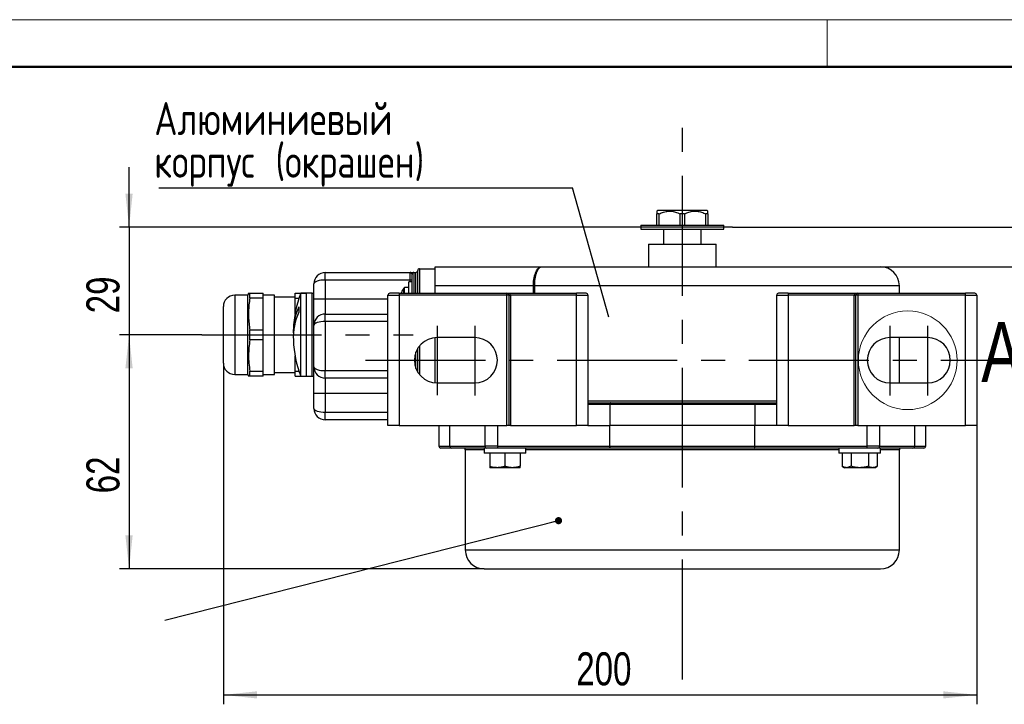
# Model space of a CAD drawing. Header units: millimetres. Extents: x 0 to 420, y -159 to 297.
# Tile 7 of 14: x 124 to 229, y 224 to 297. Entities that reach past the tile are written whole.
import ezdxf

# ---------------------------------------------------------------- set-up
doc = ezdxf.new("R2010")
doc.units = ezdxf.units.MM
doc.linetypes.add('CENTERX2', pattern=[20.32, 12.7, -2.54, 2.54, -2.54])
doc.layers.add('ОСЕВЫЕ', color=7, linetype='Continuous')
doc.layers.add('ОСНОВНОЙ', color=7, linetype='Continuous', lineweight=25)
doc.styles.add('SLDTEXTSTYLE4', font='TXT', dxfattribs={"width": 0.75})
doc.styles.add('SLDTEXTSTYLE5', font='TXT', dxfattribs={"width": 0.75, "bigfont": 'bigfont'})
doc.dimstyles.new('SLDDIMSTYLE0', dxfattribs={"dimtxt": 3.5, "dimasz": 3.556, "dimexe": 0, "dimexo": 0.0625, "dimgap": 0.875, "dimtad": 1, "dimdec": 0, "dimlfac": 2.5, "dimrnd": 1e-09, "dimzin": 12, "dimdsep": 46, "dimtxsty": 'SLDTEXTSTYLE4', "dimsah": 1, "dimcen": 0.09, "dimadec": 0, "dimazin": 3, "dimtfac": 1, "dimtdec": 0, "dimtofl": 0, "dimtmove": 0, "dimatfit": 3, "dimfxl": 0, "dimfrac": 2, "dimtolj": 1, "dimtzin": 12, "dimarcsym": 0})
doc.dimstyles.new('SLDDIMSTYLE2', dxfattribs={"dimtxt": 3.5, "dimasz": 3.556, "dimexe": 0, "dimexo": 0.0625, "dimgap": 0.875, "dimtad": 1, "dimdec": 0, "dimlfac": 2.5, "dimrnd": 1e-09, "dimzin": 12, "dimdsep": 46, "dimtxsty": 'SLDTEXTSTYLE4', "dimsah": 1, "dimcen": 0.09, "dimadec": 0, "dimazin": 3, "dimtfac": 1, "dimtdec": 0, "dimtmove": 0, "dimatfit": 0, "dimfxl": 0, "dimfrac": 2, "dimtolj": 1, "dimtzin": 12, "dimarcsym": 0})
doc.dimstyles.new('SLDDIMSTYLE3', dxfattribs={"dimtxt": 0.18, "dimasz": 3.556, "dimexe": 0, "dimexo": 0.0625, "dimgap": 0, "dimtad": 0, "dimtih": 1, "dimtoh": 1, "dimdec": 0, "dimrnd": 1e-09, "dimzin": 0, "dimdsep": 46, "dimtxsty": 'Standard', "dimblk1": 'NONE', "dimblk2": 'NONE', "dimsah": 1, "dimcen": 0.09, "dimadec": 0, "dimazin": 0, "dimtfac": 3.556, "dimtdec": 0, "dimtofl": 0, "dimtmove": 0, "dimatfit": 3, "dimldrblk": 'NONE', "dimfxl": 0, "dimfrac": 2, "dimtolj": 1, "dimtzin": 0, "dimarcsym": 0})
doc.dimstyles.new('SLDDIMSTYLE4', dxfattribs={"dimtxt": 0.18, "dimasz": 0.762, "dimexe": 0, "dimexo": 0.0625, "dimgap": 0, "dimtad": 0, "dimtih": 1, "dimtoh": 1, "dimdec": 0, "dimrnd": 1e-09, "dimzin": 0, "dimdsep": 46, "dimtxsty": 'Standard', "dimblk1": 'DOT', "dimblk2": 'DOT', "dimsah": 1, "dimcen": 0.09, "dimadec": 0, "dimazin": 0, "dimtfac": 0.762, "dimtdec": 0, "dimtofl": 0, "dimtmove": 0, "dimatfit": 3, "dimldrblk": 'DOT', "dimfxl": 0, "dimfrac": 2, "dimtolj": 1, "dimtzin": 0, "dimarcsym": 0})

# ---------------------------------------------------------------- blocks, each defined once
blk = doc.blocks.new('_D_14')
at = {"layer": 'ОСЕВЫЕ'}
for p, q in [((241.84, 275.02), (241.84, 281.37)), ((199.96, 275.02), (242.84, 275.02)), ((241.84, 275.02), (241.84, 270.82)), ((215.64, 270.82), (242.84, 270.82)), ((241.84, 270.82), (241.84, 258.58))]:
    blk.add_line(p, q, dxfattribs=at)
for points in [[(241.84, 275.02), (242.22, 278.58), (241.45, 278.58)], [(241.84, 270.82), (241.45, 267.26), (242.22, 267.26)]]:
    blk.add_solid(points, dxfattribs=at)
at = {"layer": 'ОСЕВЫЕ', "insert": (237.32, 258.58), "char_height": 3.5, "attachment_point": 1, "rotation": 90, "style": 'SLDTEXTSTYLE4'}
blk.add_mtext('11', dxfattribs=at)
blk = doc.blocks.new('_D_15')
at = {"layer": 'ОСЕВЫЕ'}
for p, q in [((136, 275.02), (136, 281.37)), ((189.4, 275.02), (135, 275.02)), ((136, 275.02), (136, 263.62)), ((143.7, 263.62), (135, 263.62)), ((136, 263.62), (136, 257.27))]:
    blk.add_line(p, q, dxfattribs=at)
for points in [[(136, 275.02), (136.38, 278.58), (135.61, 278.58)], [(136, 263.62), (135.61, 260.06), (136.38, 260.06)]]:
    blk.add_solid(points, dxfattribs=at)
at = {"layer": 'ОСЕВЫЕ', "insert": (131.48, 265.89), "char_height": 3.5, "attachment_point": 1, "rotation": 90, "style": 'SLDTEXTSTYLE4'}
blk.add_mtext('29', dxfattribs=at)
blk = doc.blocks.new('_D_16')
at = {"layer": 'ОСЕВЫЕ'}
for p, q in [((143.7, 263.62), (135, 263.62)), ((136, 263.62), (136, 238.82)), ((173.64, 238.82), (135, 238.82))]:
    blk.add_line(p, q, dxfattribs=at)
for points in [[(136, 263.62), (135.61, 260.06), (136.38, 260.06)], [(136, 238.82), (136.38, 242.38), (135.61, 242.38)]]:
    blk.add_solid(points, dxfattribs=at)
at = {"layer": 'ОСЕВЫЕ', "insert": (131.48, 246.82), "char_height": 3.5, "attachment_point": 1, "rotation": 90, "style": 'SLDTEXTSTYLE4'}
blk.add_mtext('62', dxfattribs=at)
blk = doc.blocks.new('_D_17')
at = {"layer": 'ОСЕВЫЕ'}
for p, q in [((146, 260.62), (146, 224.47)), ((225.84, 254.02), (225.84, 224.47)), ((146, 225.47), (225.84, 225.47))]:
    blk.add_line(p, q, dxfattribs=at)
for points in [[(146, 225.47), (149.55, 225.09), (149.55, 225.85)], [(225.84, 225.47), (222.28, 225.85), (222.28, 225.09)]]:
    blk.add_solid(points, dxfattribs=at)
at = {"layer": 'ОСЕВЫЕ', "insert": (183.39, 229.98), "char_height": 3.5, "attachment_point": 1, "style": 'SLDTEXTSTYLE4'}
blk.add_mtext('200', dxfattribs=at)
blk = doc.blocks.new('SW_NOTE_0_2')
at = {"layer": 'ОСЕВЫЕ', "color": 0}
blk.add_line((-43.82, 0), (0, 0), dxfattribs=at)
at = {"layer": 'ОСЕВЫЕ', "color": 0, "char_height": 3.5, "attachment_point": 1, "style": 'SLDTEXTSTYLE5'}
for s, insert in [('Алюминиевый', (-44.31, 9.09)), ('корпус (окрашен)', (-44.31, 4.57))]:
    blk.add_mtext(s, dxfattribs=dict(at, insert=insert))
blk = doc.blocks.new('_None')
blk = doc.blocks.new('SW_NOTE_0_3')
at = {"layer": 'ОСЕВЫЕ', "color": 0, "char_height": 3.5, "attachment_point": 1, "style": 'SLDTEXTSTYLE5'}
for s, insert in [('Алюминиевая', (-48.87, 6.27)), ('крышка (окрашена)', (-48.87, 1.75))]:
    blk.add_mtext(s, dxfattribs=dict(at, insert=insert))
blk = doc.blocks.new('_Dot')
at = {"color": 0, "linetype": 'ByBlock', "lineweight": -2}
blk.add_line((-0.5, 0), (-1, 0), dxfattribs=at)
at = {"color": 0, "linetype": 'ByBlock', "const_width": 0.5}
blk.add_lwpolyline([(-0.25, 0, 1), (0.25, 0, 1)], format="xyb", close=True, dxfattribs=at)

msp = doc.modelspace()

# ---------------------------------------------------------------- linework, layer by layer
at = {"color": 7, "linetype": 'Continuous', "lineweight": 18}
msp.add_line((0, 297), (420, 297), dxfattribs=at)
at = {"color": 7, "linetype": 'Continuous', "lineweight": 50}
msp.add_line((415, 292), (20, 292), dxfattribs=at)
at = {"color": 7, "linetype": 'Continuous', "lineweight": 25}
for p, q in [((192.035925, 276.820762), (191.934149, 276.718985)), ((192.035925, 276.820762), (192.384259, 276.820762)), ((192.384259, 276.820762), (197.235925, 276.820762)), ((197.337701, 276.718985), (197.235925, 276.820762)), ((192.15345, 276.420762), (191.935925, 276.420762)), ((191.935925, 275.220762), (191.935925, 276.420762)), ((192.15345, 276.420762), (192.15345, 275.220762)), ((194.85345, 276.420762), (194.4184, 276.420762)), ((194.4184, 275.220762), (194.4184, 276.420762)), ((194.85345, 276.420762), (194.85345, 275.220762)), ((197.335925, 276.420762), (197.1184, 276.420762)), ((197.1184, 275.220762), (197.1184, 276.420762)), ((197.335925, 276.420762), (197.335925, 275.220762)), ((190.235925, 275.220762), (190.235925, 274.820762)), ((190.235925, 275.220762), (199.035925, 275.220762)), ((190.235925, 274.820762), (199.035925, 274.820762)), ((192.635925, 274.820762), (192.635925, 273.220762)), ((196.635925, 273.220762), (196.635925, 274.820762)), ((199.035925, 274.820762), (199.035925, 275.220762)), ((191.035925, 273.220762), (191.035925, 270.820762)), ((191.035925, 273.220762), (198.235925, 273.220762)), ((198.235925, 270.820762), (198.235925, 273.220762)), ((166.595925, 268.020762), (166.595925, 270.420762)), ((166.795925, 270.620762), (168.435925, 270.620762)), ((168.435925, 270.620762), (168.435925, 270.820762)), ((168.435925, 270.820762), (179.737603, 270.820762)), ((168.435925, 268.020762), (168.435925, 270.620762)), ((179.737603, 270.820762), (215.635925, 270.820762)), ((156.795925, 269.420762), (156.795925, 270.220762)), ((156.795925, 270.220762), (165.795925, 270.220762)), ((165.795925, 269.420762), (156.795925, 269.420762)), ((156.795925, 269.420762), (156.795925, 267.420762)), ((165.795925, 269.420762), (165.795925, 270.220762)), ((165.995925, 269.420762), (165.795925, 269.420762)), ((165.995925, 268.020762), (165.995925, 270.020762)), ((166.195925, 270.220762), (166.395925, 270.220762)), ((155.595925, 267.420762), (155.595925, 269.020762)), ((165.635925, 268.620762), (165.205967, 268.620762)), ((165.995925, 269.220762), (165.635925, 269.220762)), ((165.635925, 268.020762), (165.635925, 269.220762)), ((178.848588, 268.820762), (168.435925, 268.820762)), ((178.848588, 268.820762), (178.984686, 268.820762)), ((217.635925, 268.020762), (217.635925, 268.820762)), ((148.595925, 267.820762), (147.195925, 267.820762)), ((148.663464, 268.023379), (148.595925, 267.820762)), ((148.595925, 259.420762), (148.595925, 267.820762)), ((148.795925, 267.482086), (148.795925, 268.020762)), ((148.795925, 268.020762), (150.195925, 268.020762)), ((150.195925, 267.482086), (148.795925, 267.482086)), ((150.195925, 267.482086), (150.195925, 268.020762)), ((151.395925, 267.820762), (150.195925, 267.820762)), ((150.195925, 264.159437), (150.195925, 267.482086)), ((151.395925, 259.420762), (151.395925, 267.820762)), ((153.595925, 267.620762), (151.395925, 267.620762)), ((153.595925, 268.020762), (154.795925, 268.020762)), ((153.595925, 267.482086), (153.595925, 268.020762)), ((153.595925, 267.482086), (154.007268, 267.482086)), ((153.595925, 265.847867), (153.595925, 267.482086)), ((154.795925, 268.020762), (154.195925, 268.020762)), ((154.195925, 259.220762), (154.195925, 268.020762)), ((155.395925, 268.020762), (154.795925, 268.020762)), ((154.795925, 259.220762), (154.795925, 268.020762)), ((155.595925, 267.420762), (156.795925, 267.420762)), ((155.595925, 264.620762), (155.595925, 267.420762)), ((156.795925, 267.420762), (156.795925, 265.820762)), ((163.435925, 267.820762), (164.635925, 267.820762)), ((163.435925, 254.020762), (163.435925, 267.820762)), ((164.635925, 268.020762), (163.635925, 268.020762)), ((164.635925, 268.020762), (164.635925, 267.820762)), ((164.635925, 268.020762), (176.035925, 268.020762)), ((176.035925, 267.820762), (164.635925, 267.820762)), ((164.635925, 267.820762), (164.635925, 254.020762)), ((164.869593, 268.100668), (164.874141, 268.097205)), ((176.035925, 267.820762), (176.035925, 268.020762)), ((176.035925, 268.020762), (183.435925, 268.020762)), ((176.035925, 254.020762), (176.035925, 267.820762)), ((176.235925, 267.820762), (176.035925, 267.820762)), ((176.235925, 267.820762), (176.235925, 254.020762)), ((176.235925, 267.820762), (176.435925, 267.820762)), ((176.435925, 267.820762), (176.435925, 254.020762)), ((183.435925, 267.820762), (176.435925, 267.820762)), ((183.435925, 267.820762), (183.435925, 268.020762)), ((184.435925, 268.020762), (183.435925, 268.020762)), ((183.435925, 267.820762), (184.635925, 267.820762)), ((183.435925, 254.020762), (183.435925, 267.820762)), ((184.635925, 267.820762), (184.635925, 254.020762)), ((204.635925, 254.020762), (204.635925, 267.820762)), ((204.635925, 267.820762), (205.835925, 267.820762)), ((205.835925, 268.020762), (204.835925, 268.020762)), ((205.835925, 268.020762), (205.835925, 267.820762)), ((205.835925, 268.020762), (213.235925, 268.020762)), ((212.835925, 267.820762), (205.835925, 267.820762)), ((205.835925, 267.820762), (205.835925, 254.020762)), ((212.835925, 254.020762), (212.835925, 267.820762)), ((212.835925, 267.820762), (213.035925, 267.820762)), ((213.235925, 267.820762), (213.035925, 267.820762)), ((213.035925, 254.020762), (213.035925, 267.820762)), ((213.235925, 268.020762), (213.235925, 267.820762)), ((213.235925, 268.020762), (224.635925, 268.020762)), ((224.635925, 267.820762), (213.235925, 267.820762)), ((213.235925, 267.820762), (213.235925, 254.020762)), ((225.635925, 268.020762), (224.635925, 268.020762)), ((224.635925, 267.820762), (224.635925, 268.020762)), ((224.635925, 267.820762), (225.835925, 267.820762)), ((224.635925, 254.020762), (224.635925, 267.820762)), ((225.835925, 267.820762), (225.835925, 254.020762)), ((145.995925, 261.022685), (145.995925, 266.620762)), ((153.995925, 266.594329), (153.995925, 266.028644)), ((156.795925, 265.020762), (156.795925, 265.820762)), ((156.795925, 265.820762), (163.435925, 265.820762)), ((148.795925, 263.082086), (148.795925, 264.159437)), ((148.795925, 264.159437), (150.195925, 264.159437)), ((150.195925, 263.082086), (150.195925, 264.159437)), ((155.595925, 260.220762), (155.595925, 264.620762)), ((156.795925, 265.020762), (156.795925, 259.820762)), ((150.195925, 263.082086), (148.795925, 263.082086)), ((150.195925, 259.759437), (150.195925, 263.082086)), ((168.435925, 258.529109), (168.435925, 263.312414)), ((172.635925, 263.320762), (168.635925, 263.320762)), ((220.635925, 263.320762), (216.635925, 263.320762)), ((217.635925, 258.520762), (217.635925, 263.320762)), ((166.595925, 259.656483), (166.595925, 262.18504)), ((145.995925, 260.620762), (145.995925, 261.022685)), ((153.595925, 259.759437), (153.595925, 261.393656)), ((155.595925, 257.420762), (155.595925, 260.220762)), ((147.195925, 259.420762), (148.595925, 259.420762)), ((148.595925, 259.420762), (148.663464, 259.218144)), ((148.795925, 259.220762), (148.795925, 259.759437)), ((148.795925, 259.759437), (150.195925, 259.759437)), ((150.195925, 259.220762), (148.795925, 259.220762)), ((150.195925, 259.220762), (150.195925, 259.759437)), ((150.195925, 259.420762), (151.395925, 259.420762)), ((151.395925, 259.620762), (153.595925, 259.620762)), ((153.595925, 259.759437), (154.007268, 259.759437)), ((153.595925, 259.220762), (153.595925, 259.759437)), ((153.595925, 259.220762), (154.795925, 259.220762)), ((154.195925, 259.220762), (154.795925, 259.220762)), ((154.795925, 259.220762), (155.395925, 259.220762)), ((156.795925, 259.020762), (156.795925, 259.820762)), ((163.435925, 259.020762), (156.795925, 259.020762)), ((156.795925, 259.020762), (156.795925, 257.420762)), ((168.635925, 258.520762), (172.635925, 258.520762)), ((216.635925, 258.520762), (220.635925, 258.520762)), ((155.595925, 257.420762), (156.795925, 257.420762)), ((155.595925, 255.820762), (155.595925, 257.420762)), ((156.795925, 257.420762), (156.795925, 255.420762)), ((184.635925, 256.620762), (204.635925, 256.620762)), ((184.635925, 256.420762), (187.012286, 256.420762)), ((186.952726, 256.220762), (184.635925, 256.220762)), ((202.319124, 256.220762), (186.952726, 256.220762)), ((186.952726, 256.220762), (186.952726, 254.020762)), ((187.012286, 256.420762), (202.259564, 256.420762)), ((202.259564, 256.420762), (204.635925, 256.420762)), ((202.319124, 256.220762), (202.319124, 254.020762)), ((204.635925, 256.220762), (202.319124, 256.220762)), ((156.795925, 254.620762), (156.795925, 255.420762)), ((163.435925, 254.620762), (156.795925, 254.620762)), ((164.635925, 254.020762), (163.435925, 254.020762)), ((164.635925, 254.020762), (176.035925, 254.020762)), ((168.835925, 254.020762), (168.835925, 251.820762)), ((170.006502, 251.820762), (170.006502, 254.020762)), ((173.723567, 251.820762), (173.723567, 254.020762)), ((175.037227, 254.020762), (175.037227, 251.820762)), ((176.235925, 254.020762), (176.035925, 254.020762)), ((176.435925, 254.020762), (176.235925, 254.020762)), ((176.435925, 254.020762), (183.435925, 254.020762)), ((184.635925, 254.020762), (183.435925, 254.020762)), ((184.635925, 254.020762), (186.952726, 254.020762)), ((186.952726, 251.820762), (186.952726, 254.020762)), ((202.319124, 254.020762), (186.952726, 254.020762)), ((202.319124, 251.820762), (202.319124, 254.020762)), ((204.635925, 254.020762), (202.319124, 254.020762)), ((205.835925, 254.020762), (204.635925, 254.020762)), ((205.835925, 254.020762), (212.835925, 254.020762)), ((213.035925, 254.020762), (212.835925, 254.020762)), ((213.235925, 254.020762), (213.035925, 254.020762)), ((213.235925, 254.020762), (224.635925, 254.020762)), ((214.234623, 251.820762), (214.234623, 254.020762)), ((215.548283, 254.020762), (215.548283, 251.820762)), ((219.265348, 251.820762), (219.265348, 254.020762)), ((220.435925, 251.820762), (220.435925, 254.020762)), ((225.835925, 254.020762), (224.635925, 254.020762)), ((170.197428, 251.620762), (169.035925, 251.620762)), ((170.006502, 251.820762), (173.723567, 251.820762)), ((173.635925, 251.620762), (170.197428, 251.620762)), ((173.635925, 251.620762), (173.635925, 251.060762)), ((175.975551, 251.620762), (173.635925, 251.620762)), ((175.037227, 251.820762), (173.723567, 251.820762)), ((175.037227, 251.820762), (186.952726, 251.820762)), ((187.012286, 251.620762), (175.975551, 251.620762)), ((178.035925, 251.060762), (178.035925, 251.620762)), ((186.952726, 251.820762), (202.319124, 251.820762)), ((202.259564, 251.620762), (187.012286, 251.620762)), ((213.296299, 251.620762), (202.259564, 251.620762)), ((202.319124, 251.820762), (214.234623, 251.820762)), ((211.235925, 251.620762), (211.235925, 251.060762)), ((215.635925, 251.620762), (213.296299, 251.620762)), ((215.548283, 251.820762), (214.234623, 251.820762)), ((215.548283, 251.820762), (219.265348, 251.820762)), ((215.635925, 251.060762), (215.635925, 251.620762)), ((219.074422, 251.620762), (215.635925, 251.620762)), ((220.235925, 251.620762), (219.074422, 251.620762)), ((171.635925, 251.420762), (171.635925, 240.820762)), ((175.835925, 251.060762), (173.635925, 251.060762)), ((174.235925, 251.060762), (174.235925, 249.683668)), ((178.035925, 251.060762), (175.835925, 251.060762)), ((175.835925, 251.060762), (175.835925, 249.683668)), ((177.435925, 251.060762), (177.435925, 249.683668)), ((215.635925, 251.060762), (211.235925, 251.060762)), ((211.588404, 251.060762), (211.588404, 249.683668)), ((212.512165, 251.060762), (212.512165, 249.683668)), ((214.359685, 251.060762), (214.359685, 249.683668)), ((215.283446, 251.060762), (215.283446, 249.683668)), ((217.635925, 240.820762), (217.635925, 251.420762)), ((175.035925, 249.540762), (174.235925, 249.540762)), ((176.635925, 249.540762), (175.035925, 249.540762)), ((177.435925, 249.540762), (176.635925, 249.540762)), ((211.588404, 249.683668), (211.835925, 249.540762)), ((212.050284, 249.540762), (211.835925, 249.540762)), ((212.512165, 249.683668), (212.050284, 249.540762)), ((213.435925, 249.540762), (212.050284, 249.540762)), ((214.821566, 249.540762), (213.435925, 249.540762)), ((215.035925, 249.540762), (214.821566, 249.540762)), ((215.035925, 249.540762), (215.283446, 249.683668)), ((173.635925, 238.820762), (215.635925, 238.820762))]:
    msp.add_line(p, q, dxfattribs=at)
at = {"color": 8, "linetype": 'Continuous', "lineweight": 25}
for p, q in [((166.795925, 270.620762), (166.795925, 268.020762)), ((165.795925, 269.220762), (165.795925, 269.420762)), ((166.195925, 270.220762), (166.195925, 268.020762)), ((166.395925, 268.020762), (166.395925, 270.220762)), ((165.109484, 268.020762), (165.109484, 268.572113)), ((165.205967, 268.020762), (165.205967, 268.620762)), ((178.848588, 268.020762), (178.848588, 268.820762)), ((217.635925, 268.820762), (178.984686, 268.820762)), ((178.984686, 268.820762), (178.984686, 268.020762)), ((147.195925, 267.820762), (147.195925, 259.983455)), ((155.395925, 263.620762), (155.395925, 268.020762)), ((156.795925, 267.420762), (163.435925, 267.420762)), ((163.435925, 265.020762), (156.795925, 265.020762)), ((155.395925, 259.220762), (155.395925, 263.620762)), ((166.795925, 262.46167), (166.795925, 259.379853)), ((166.395925, 260.059135), (166.395925, 261.782388)), ((147.195925, 259.983455), (147.195925, 259.420762)), ((156.795925, 259.820762), (163.435925, 259.820762)), ((156.795925, 257.420762), (163.435925, 257.420762)), ((156.795925, 255.420762), (163.435925, 255.420762)), ((168.835925, 251.820762), (170.006502, 251.820762)), ((219.265348, 251.820762), (220.435925, 251.820762)), ((173.635925, 251.420762), (171.635925, 251.420762)), ((211.235925, 251.420762), (178.035925, 251.420762)), ((217.635925, 251.420762), (215.635925, 251.420762)), ((171.635925, 240.820762), (217.635925, 240.820762))]:
    msp.add_line(p, q, dxfattribs=at)
at = {"color": 7, "linetype": 'Continuous', "lineweight": 25, "flags": 128}
for points in [[(164.852497, 268.020762), (164.861931, 268.055871), (164.874141, 268.097205)], [(187.012286, 256.420762), (187.000666, 256.416919), (186.989493, 256.405538), (186.979196, 256.387056), (186.970171, 256.362183), (186.962764, 256.331876), (186.95726, 256.297298), (186.953871, 256.25978), (186.952726, 256.220762)], [(202.259564, 256.420762), (202.271184, 256.416919), (202.282357, 256.405538), (202.292654, 256.387056), (202.301679, 256.362183), (202.309086, 256.331876), (202.31459, 256.297298), (202.317979, 256.25978), (202.319124, 256.220762)], [(175.037227, 251.820762), (175.038372, 251.781744), (175.041761, 251.744225), (175.047265, 251.709648), (175.054672, 251.67934), (175.063698, 251.654468), (175.073995, 251.635986), (175.085168, 251.624605), (175.096787, 251.620762)], [(187.012286, 251.620762), (187.000666, 251.624605), (186.989493, 251.635986), (186.979196, 251.654468), (186.970171, 251.67934), (186.962764, 251.709648), (186.95726, 251.744225), (186.953871, 251.781744), (186.952726, 251.820762)], [(202.259564, 251.620762), (202.271184, 251.624605), (202.282357, 251.635986), (202.292654, 251.654468), (202.301679, 251.67934), (202.309086, 251.709648), (202.31459, 251.744225), (202.317979, 251.781744), (202.319124, 251.820762)], [(214.175063, 251.620762), (214.186682, 251.624605), (214.197855, 251.635986), (214.208153, 251.654468), (214.217178, 251.67934), (214.224585, 251.709648), (214.230089, 251.744225), (214.233478, 251.781744), (214.234623, 251.820762)]]:
    msp.add_lwpolyline(points, dxfattribs=at)
at = {"color": 7, "linetype": 'Continuous', "lineweight": 18}
msp.add_circle((218.521186, 260.920762), 5.226603, dxfattribs=at)
at = {"color": 7, "linetype": 'Continuous', "lineweight": 25}
for centre, radius, start, end in [((166.395925, 270.420762), 0.2, 270, 0), ((166.795925, 270.420762), 0.2, 90, 180), ((215.635925, 268.820762), 2, 0, 90), ((156.795925, 269.020762), 1.2, 90, 180), ((166.195925, 270.020762), 0.2, 90, 180), ((155.395925, 268.220762), 0.2, 270, 0), ((166.395925, 267.620762), 1.6, 143.51626294, 162.54590715), ((165.205967, 268.500762), 0.12, 90, 143.51626294), ((147.195925, 266.620762), 1.2, 90, 180), ((165.895925, 263.620762), 12.5, 159.39030706, 177.40620315), ((163.635925, 267.820762), 0.2, 90, 180), ((176.035925, 267.820762), 0.2, 0, 90), ((184.435925, 267.820762), 0.2, 0, 90), ((204.835925, 267.820762), 0.2, 90, 180), ((213.235925, 267.820762), 0.2, 90, 180), ((225.635925, 267.820762), 0.2, 0, 90), ((159.878233, 263.887983), 6.475018, 155.29367551, 182.36524716), ((159.878233, 263.322298), 6.475018, 155.29367551, 182.36524716), ((156.795925, 264.620762), 1.2, 90, 180), ((165.895925, 263.620762), 12.5, 182.59379685, 200.60969294), ((168.635925, 260.920762), 2.4, 90, 270), ((172.635925, 260.920762), 2.4, 270, 90), ((216.635925, 260.920762), 2.4, 90, 270), ((220.635925, 260.920762), 2.4, 270, 90), ((147.195925, 260.620762), 1.2, 180, 270), ((156.795925, 260.220762), 1.2, 180, 270), ((155.395925, 259.020762), 0.2, 0, 90), ((156.795925, 255.820762), 1.2, 180, 270), ((169.035925, 251.820762), 0.2, 180, 270), ((170.202073, 251.816327), 0.195621, 178.70114947, 268.63940687), ((171.435925, 251.420762), 0.2, 0, 90), ((173.919137, 251.816327), 0.195621, 178.70114947, 268.63940687), ((215.352713, 251.816327), 0.195621, 271.36059313, 1.29885053), ((217.835925, 251.420762), 0.2, 90, 180), ((219.069777, 251.816327), 0.195621, 271.36059313, 1.29885053), ((220.235925, 251.820762), 0.2, 270, 0), ((173.635925, 240.820762), 2, 180, 270), ((215.635925, 240.820762), 2, 270, 0)]:
    msp.add_arc(centre, radius, start, end, dxfattribs=at)
for centre, major_axis, ratio, start_param, end_param in [((156.795925, 269.020762), (1.2, 0), 0.3333333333, 1.5707963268, 3.1415926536), ((176.035925, 267.820762), (0.4, 0), 0.5, 0, 1.5707963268), ((213.235925, 267.820762), (0.4, 0), 0.5, 1.5707963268, 3.1415926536), ((156.795925, 264.620762), (1.2, 0), 0.3333333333, 1.5707963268, 3.1415926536), ((156.795925, 260.220762), (1.2, 0), 0.3333333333, 3.1415926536, 4.7123889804), ((156.795925, 255.820762), (1.2, 0), 0.3333333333, 3.1415926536, 4.7123889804)]:
    msp.add_ellipse(centre, major_axis=major_axis, ratio=ratio, start_param=start_param, end_param=end_param, dxfattribs=at)
for points, knots in [([(191.935925, 276.717209), (191.935925, 276.717708), (191.935925, 276.719106), (191.935925, 276.688957), (191.935925, 276.629969), (191.935925, 276.541548), (191.935925, 276.462518), (191.935925, 276.420762)], [0, 0, 0, 0, 0.1160453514, 0.3249401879, 0.540088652, 0.7570029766, 1, 1, 1, 1]), ([(192.15345, 276.420762), (192.233879, 276.459261), (192.39518, 276.536473), (192.647862, 276.626688), (192.865513, 276.680785), (193.044185, 276.707845), (193.214966, 276.722534), (193.422782, 276.720986), (193.667707, 276.689841), (193.912519, 276.629729), (194.164899, 276.541617), (194.330764, 276.462542), (194.4184, 276.420762)], [0, 0, 0, 0, 0.11157946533, 0.22377572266, 0.33857824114, 0.39654497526, 0.45469286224, 0.55803752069, 0.66248143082, 0.77005204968, 0.87850556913, 1, 1, 1, 1]), ([(194.85345, 276.420762), (194.935412, 276.459972), (195.092144, 276.534951), (195.332178, 276.621084), (195.572329, 276.683598), (195.820348, 276.719188), (196.069779, 276.72412), (196.316384, 276.698618), (196.558955, 276.645323), (196.799578, 276.565839), (196.985687, 276.486345), (197.090839, 276.434382), (197.1184, 276.420762)], [0, 0, 0, 0, 0.1136964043, 0.2174143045, 0.3218266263, 0.4289521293, 0.5372587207, 0.6410384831, 0.745846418, 0.8533575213, 0.9615638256, 1, 1, 1, 1]), ([(197.335925, 276.420762), (197.335925, 276.459268), (197.335925, 276.536494), (197.335925, 276.626603), (197.335925, 276.681044), (197.335925, 276.707391), (197.335925, 276.720227), (197.335925, 276.718128), (197.335925, 276.717209)], [0, 0, 0, 0, 0.22315143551, 0.4475364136, 0.6771337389, 0.79306331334, 0.90935518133, 1, 1, 1, 1]), ([(178.848588, 268.820762), (178.848588, 268.959322), (178.854738, 269.095238), (178.878775, 269.362038), (178.897, 269.494085), (178.943596, 269.741245), (178.971981, 269.857715), (179.022125, 270.021989), (179.040101, 270.074879), (179.077726, 270.174803), (179.09747, 270.222169), (179.159417, 270.356794), (179.204555, 270.436998), (179.301119, 270.576047), (179.351558, 270.63364), (179.456585, 270.726586), (179.51163, 270.762058), (179.595449, 270.797281), (179.623595, 270.806068), (179.680302, 270.81781), (179.709179, 270.820762), (179.737603, 270.820762)], [0, 0, 0, 0, 0.125, 0.125, 0.25, 0.25, 0.375, 0.375, 0.4375, 0.4375, 0.5, 0.5, 0.625, 0.625, 0.75, 0.75, 0.875, 0.875, 0.9375, 0.9375, 1, 1, 1, 1]), ([(178.984686, 268.820762), (178.984686, 268.959273), (178.989902, 269.095149), (179.010292, 269.361883), (179.025751, 269.493906), (179.065274, 269.741055), (179.08935, 269.857534), (179.131877, 270.021834), (179.147122, 270.074736), (179.179026, 270.174685), (179.195767, 270.222064), (179.248285, 270.356729), (179.286545, 270.436959), (179.368363, 270.576049), (179.411084, 270.633653), (179.499998, 270.726608), (179.546577, 270.762077), (179.617464, 270.797291), (179.641261, 270.806075), (179.689192, 270.817812), (179.713591, 270.820762), (179.737603, 270.820762)], [0, 0, 0, 0, 0.125, 0.125, 0.25, 0.25, 0.375, 0.375, 0.4375, 0.4375, 0.5, 0.5, 0.625, 0.625, 0.75, 0.75, 0.875, 0.875, 0.9375, 0.9375, 1, 1, 1, 1]), ([(165.995925, 270.020762), (165.9957, 270.025119), (165.99525, 270.033846), (165.992002, 270.047258), (165.9873, 270.060784), (165.979118, 270.078988), (165.966089, 270.101568), (165.94745, 270.127501), (165.926859, 270.151457), (165.905233, 270.172516), (165.883066, 270.190185), (165.860611, 270.204149), (165.837793, 270.214202), (165.817925, 270.219224), (165.804303, 270.220586), (165.79803, 270.220756), (165.796279, 270.220761), (165.795925, 270.220762)], [0, 0, 0, 0, 0.0455623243, 0.0912482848, 0.1372052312, 0.1832201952, 0.2766195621, 0.3701916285, 0.4641185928, 0.5581728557, 0.6493103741, 0.7406384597, 0.8326355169, 0.9248979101, 0.9790333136, 0.9957612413, 1, 1, 1, 1]), ([(165.795925, 270.220762), (165.796578, 270.220762), (165.872339, 270.220762), (166.019775, 270.220762), (166.17128, 270.220762), (166.189313, 270.220762), (166.195925, 270.220762)], [0, 0, 0, 0, 0.0034019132, 0.3945533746, 0.7779850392, 1, 1, 1, 1]), ([(148.795925, 267.482086), (148.763536, 267.24738), (148.698663, 266.777273), (148.657327, 266.064733), (148.665516, 265.347527), (148.717067, 264.711038), (148.77355, 264.315949), (148.795925, 264.159437)], [0, 0, 0, 0, 0.2127311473, 0.4260911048, 0.6416627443, 0.8580473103, 1, 1, 1, 1]), ([(148.671318, 268.020762), (148.669584, 268.020762), (148.664241, 268.020762), (148.716688, 268.020762), (148.776087, 268.020762), (148.795925, 268.020762)], [0, 0, 0, 0, 0.2423081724, 0.7469443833, 1, 1, 1, 1]), ([(148.795925, 263.082086), (148.72967, 262.533451), (148.595928, 261.425975), (148.728851, 260.318351), (148.795925, 259.759437)], [0, 0, 0, 0, 0.49539303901, 1, 1, 1, 1]), ([(148.795925, 259.220762), (148.776509, 259.220762), (148.718172, 259.220762), (148.665243, 259.220762), (148.669769, 259.220762), (148.671318, 259.220762)], [0, 0, 0, 0, 0.2470935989, 0.7424223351, 1, 1, 1, 1]), ([(175.035925, 249.540762), (174.963183, 249.542883), (174.692397, 249.550779), (174.428749, 249.627533), (174.235925, 249.683668)], [0, 0, 0, 0, 0.2686306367, 1, 1, 1, 1]), ([(174.235925, 249.683668), (174.235925, 249.66324), (174.235925, 249.622317), (174.235925, 249.577409), (174.235925, 249.546633), (174.235925, 249.542723), (174.235925, 249.540762)], [0, 0, 0, 0, 0.247268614, 0.4953625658, 0.7468740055, 1, 1, 1, 1]), ([(175.835925, 249.683668), (175.80242, 249.672801), (175.735385, 249.65106), (175.643481, 249.625205), (175.560675, 249.604426), (175.487092, 249.588122), (175.413096, 249.573974), (175.33852, 249.562115), (175.263431, 249.552683), (175.18783, 249.545877), (175.111963, 249.541566), (175.061279, 249.54103), (175.035925, 249.540762)], [0, 0, 0, 0, 0.1285324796, 0.2571626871, 0.3493056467, 0.441500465, 0.5338696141, 0.6263056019, 0.7195138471, 0.8128044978, 0.9063561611, 1, 1, 1, 1]), ([(176.635925, 249.540762), (176.616972, 249.540923), (176.535711, 249.541614), (176.391908, 249.552393), (176.236807, 249.576907), (176.113113, 249.603756), (176.020349, 249.62732), (175.927795, 249.653803), (175.866555, 249.673711), (175.835925, 249.683668)], [0, 0, 0, 0, 0.070009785, 0.3001684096, 0.5316540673, 0.6478392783, 0.7650063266, 0.8824639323, 1, 1, 1, 1]), ([(177.435925, 249.683668), (177.306002, 249.643726), (177.043772, 249.563109), (176.772695, 249.548256), (176.635925, 249.540762)], [0, 0, 0, 0, 0.4954579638, 1, 1, 1, 1]), ([(177.435925, 249.540762), (177.435925, 249.540932), (177.435925, 249.542223), (177.435925, 249.573431), (177.435925, 249.646698), (177.435925, 249.683668)], [0, 0, 0, 0, 0.0700473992, 0.5307624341, 1, 1, 1, 1]), ([(212.050284, 249.540762), (212.039342, 249.540917), (212.010453, 249.541328), (211.9456, 249.547113), (211.873757, 249.561482), (211.802217, 249.583552), (211.74847, 249.603739), (211.694881, 249.627321), (211.641445, 249.653803), (211.606088, 249.673711), (211.588404, 249.683668)], [0, 0, 0, 0, 0.0700071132, 0.1848183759, 0.4152084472, 0.5314663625, 0.6478527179, 0.7650152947, 0.8824684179, 1, 1, 1, 1]), ([(213.435925, 249.540762), (213.41404, 249.540923), (213.320334, 249.541615), (213.154545, 249.552331), (212.939188, 249.581919), (212.724478, 249.625408), (212.583014, 249.664226), (212.512165, 249.683668)], [0, 0, 0, 0, 0.0700130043, 0.2997802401, 0.5308093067, 0.7650145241, 1, 1, 1, 1]), ([(214.359685, 249.683668), (214.28512, 249.66324), (214.135739, 249.622317), (213.90648, 249.577409), (213.672858, 249.546633), (213.515071, 249.542723), (213.435925, 249.540762)], [0, 0, 0, 0, 0.247268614, 0.4953625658, 0.7468740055, 1, 1, 1, 1]), ([(214.821566, 249.540762), (214.779568, 249.542883), (214.62323, 249.550779), (214.471012, 249.627533), (214.359685, 249.683668)], [0, 0, 0, 0, 0.2686306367, 1, 1, 1, 1]), ([(215.283446, 249.683668), (215.264102, 249.672801), (215.225399, 249.65106), (215.172338, 249.625205), (215.12453, 249.604426), (215.082047, 249.588122), (215.039325, 249.573974), (214.996269, 249.562115), (214.952917, 249.552683), (214.909268, 249.545877), (214.865466, 249.541566), (214.836204, 249.54103), (214.821566, 249.540762)], [0, 0, 0, 0, 0.1285324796, 0.2571626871, 0.3493056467, 0.441500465, 0.5338696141, 0.6263056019, 0.7195138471, 0.8128044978, 0.9063561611, 1, 1, 1, 1])]:
    msp.add_open_spline(points, degree=3, knots=knots, dxfattribs=at)
at = {"layer": 'ОСЕВЫЕ', "linetype": 'CENTERX2'}
for p, q in [((194.635925, 227.110406), (194.635925, 287.054467)), ((199.957733, 275.020762), (189.399852, 275.020762)), ((168.635925, 264.554185), (168.635925, 257.220762)), ((172.635925, 264.554185), (172.635925, 257.199275)), ((216.635925, 264.554185), (216.635925, 257.199275)), ((220.635925, 264.554185), (220.635925, 257.199275)), ((143.699029, 263.620762), (166.125125, 263.620762)), ((161.059522, 260.920762), (228.174124, 260.920762))]:
    msp.add_line(p, q, dxfattribs=at)
at = {"layer": 'ОСНОВНОЙ', "linetype": 'Continuous', "lineweight": 18}
for p, q in [((210, 292), (210, 297)), ((20, 292), (415, 292)), ((217.5, 292.001), (217.5, 291.999))]:
    msp.add_line(p, q, dxfattribs=at)

# ---------------------------------------------------------------- block references
at = {"layer": 'ОСЕВЫЕ'}
for name, p in [('SW_NOTE_0_2', (182.983884, 279.183905)), ('SW_NOTE_0_3', (139.782138, 233.343683))]:
    msp.add_blockref(name, p, dxfattribs=at)

# ---------------------------------------------------------------- texts
at = {"color": 7, "linetype": 'Continuous', "lineweight": 18, "insert": (226.319487, 264.966715), "char_height": 6.35, "attachment_point": 1, "style": 'SLDTEXTSTYLE4'}
msp.add_mtext('A', dxfattribs=at)

# ---------------------------------------------------------------- dimensions: what is measured, and where the dimension line sits
at = {"layer": 'ОСЕВЫЕ'}
for base, p1, p2, dimstyle, picture, middle in [((135.9959250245, 263.6207616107), (189.3998517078, 275.0207616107), (143.6990292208, 263.6207616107), 'SLDDIMSTYLE2', '_D_15', (135.9959250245, 268.4732076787)), ((241.8359250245, 270.8207616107), (199.957733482, 275.0207616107), (215.6359250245, 270.8207616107), 'SLDDIMSTYLE2', '_D_14', (241.8359250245, 261.1681981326)), ((135.995925, 238.820762), (143.699029, 263.620762), (173.635925, 238.820762), 'SLDDIMSTYLE0', '_D_16', (135.995925, 249.410648))]:
    dim = msp.add_linear_dim(base=base, p1=p1, p2=p2, angle=90, dimstyle=dimstyle, dxfattribs=at)
    dim.commit()
    dim.dimension.update_dxf_attribs({"geometry": picture, "text_midpoint": middle, "dimtype": 160})
dim = msp.add_linear_dim(base=(225.835925, 225.473035), p1=(145.995925, 260.620762), p2=(225.835925, 254.020762), dimstyle='SLDDIMSTYLE0', dxfattribs=at)
dim.commit()
dim.dimension.update_dxf_attribs({"geometry": '_D_17', "text_midpoint": (187.267312, 225.473035), "dimtype": 160})

# ---------------------------------------------------------------- leaders
at = {"layer": 'ОСЕВЫЕ', "has_arrowhead": 0}
msp.add_leader([(186.846353, 265.468786), (182.983884, 279.183905)], dimstyle='SLDDIMSTYLE3', dxfattribs=at)
at = {"layer": 'ОСЕВЫЕ'}
msp.add_leader([(181.517461, 243.925838), (139.782138, 233.343683)], dimstyle='SLDDIMSTYLE4', dxfattribs=at)

doc.saveas('drawing.dxf')
